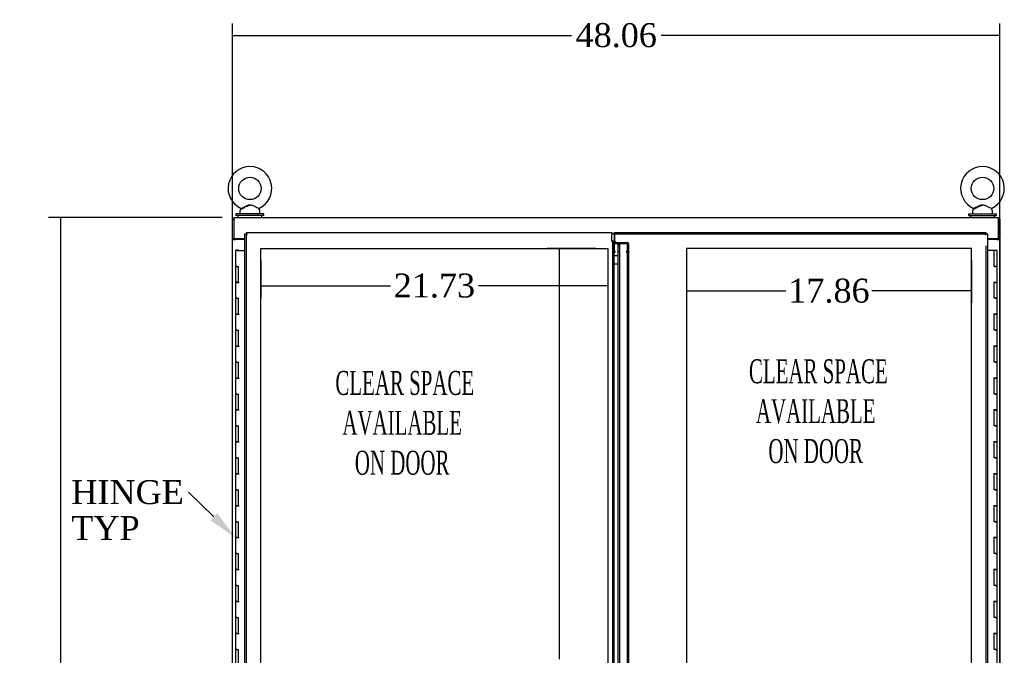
# Model space of a CAD drawing. Header units: inches. Extents: x 25 to 383, y 21 to 262.
# Tile 7 of 19: x 85 to 147, y 155 to 195. Entities that reach past the tile are written whole.
import ezdxf
from ezdxf import colors
from ezdxf.entities.mleader import LeaderData, LeaderLine
from ezdxf.lldxf.tags import DXFTag
from ezdxf.math import Vec2, Vec3

# ---------------------------------------------------------------- set-up
doc = ezdxf.new("R2010")
doc.units = ezdxf.units.IN
doc.header["$MEASUREMENT"] = 0
for name, color, linetype in [('COM42187', 7, 'Continuous'), ('COM50799-2', 7, 'Continuous'), ('COM54578-56', 7, 'Continuous'), ('COM56694-2', 7, 'Continuous'), ('COM71155-12', 7, 'Continuous'), ('COM71162-11', 7, 'Continuous'), ('Default', 7, 'Continuous'), ('DV8_Default', 7, 'Continuous'), ('GSK11033', 7, 'Continuous'), ('SCS00680', 7, 'Continuous'), ('WAF25362', 7, 'Continuous'), ('WAM254785', 7, 'Continuous')]:
    doc.layers.add(name, color=color, linetype=linetype)
doc.styles.add('SEACAD_Times_New_Roman', font='times.ttf')
tags = doc.linetypes.add('HIDDEN2', pattern=[0.1875, 0.125, -0.0625]).pattern_tags.tags
tags[6:7] = [DXFTag(74, 4), DXFTag(75, 0), DXFTag(340, '0'), DXFTag(46, 0.0), DXFTag(50, 0.0), DXFTag(44, 0.0), DXFTag(45, 0.0)]
tags[4:5] = [DXFTag(74, 4), DXFTag(75, 0), DXFTag(340, '0'), DXFTag(46, 0.0), DXFTag(50, 0.0), DXFTag(44, 0.0), DXFTag(45, 0.0)]
doc.dimstyles.new('HAMMOND_(STH_-_300x200)', dxfattribs={"dimtxt": 1.5, "dimasz": 1.875, "dimexe": 0.75, "dimexo": 0.75, "dimgap": 0.375, "dimtad": 0, "dimtih": 1, "dimtoh": 1, "dimzin": 0, "dimdsep": 46, "dimtxsty": 'SEACAD_Times_New_Roman', "dimblk1": '_SE_FILLED', "dimblk2": '_SE_FILLED', "dimsah": 1, "dimcen": 0.75, "dimadec": 0, "dimazin": 0, "dimtfac": 0.8, "dimtofl": 0, "dimtmove": 0, "dimatfit": 3, "dimfxl": 0, "dimtolj": 1, "dimtzin": 0, "dimarcsym": 0})

# ---------------------------------------------------------------- blocks, each defined once
blk = doc.blocks.new('SE7')
at = {"layer": 'COM42187', "color": 7, "linetype": 'Continuous'}
for p, q in [((74.753, 158.215), (74.753, 158.185)), ((122.376, 158.215), (122.376, 158.185))]:
    blk.add_line(p, q, dxfattribs=at)
at = {"layer": 'COM50799-2', "color": 7, "linetype": 'Continuous'}
for p, q in [((75.315, 100.468), (75.315, 158.528)), ((75.315, 158.528), (75.371, 158.528)), ((75.409, 158.528), (75.371, 158.528)), ((75.41, 158.623), (98.297, 158.623)), ((75.41, 158.623), (75.41, 158.567)), ((75.41, 158.528), (75.41, 158.567)), ((75.457, 158.48), (75.41, 158.528)), ((75.457, 158.48), (75.458, 158.48)), ((75.457, 158.48), (75.457, 158.48)), ((75.458, 158.48), (75.457, 158.48)), ((75.458, 158.48), (75.458, 158.48)), ((98.297, 158.623), (98.297, 158.48)), ((98.297, 158.106), (98.297, 158.48)), ((98.44, 101.218), (98.44, 157.778))]:
    blk.add_line(p, q, dxfattribs=at)
at = {"layer": 'COM50799-2', "color": 7, "linetype": 'HIDDEN2'}
for p, q in [((75.41, 101.218), (75.41, 158.528)), ((98.345, 157.981), (98.345, 157.991)), ((98.345, 101.015), (98.345, 157.981)), ((98.44, 157.778), (98.44, 157.981)), ((98.46, 157.997), (98.46, 157.93)), ((98.46, 157.997), (99.221, 157.997)), ((98.46, 157.93), (99.221, 157.93)), ((98.46, 157.408), (98.46, 157.93)), ((99.255, 157.92), (99.322, 157.968)), ((99.269, 157.436), (99.269, 157.856)), ((99.269, 157.856), (99.364, 157.856)), ((99.364, 157.436), (99.364, 157.856)), ((98.44, 157.422), (98.345, 157.422)), ((98.44, 157.374), (98.345, 157.374)), ((98.44, 157.374), (98.488, 157.374)), ((98.488, 157.476), (98.46, 157.476)), ((98.488, 157.408), (98.46, 157.408)), ((98.488, 157.476), (98.488, 157.408)), ((98.488, 157.408), (98.488, 157.374)), ((99.221, 157.408), (99.221, 157.476)), ((99.221, 157.374), (99.221, 157.408)), ((99.255, 157.374), (99.221, 157.374)), ((99.255, 157.398), (99.322, 157.446)), ((99.255, 157.374), (99.322, 157.374)), ((99.364, 157.436), (99.269, 157.436)), ((99.269, 157.268), (99.269, 157.436)), ((99.269, 157.391), (99.364, 157.391)), ((99.269, 157.351), (99.364, 157.351)), ((99.269, 157.228), (99.269, 157.268)), ((99.364, 157.268), (99.269, 157.268)), ((99.364, 157.268), (99.364, 157.436)), ((99.364, 157.228), (99.364, 157.268)), ((99.364, 157.228), (99.269, 157.228)), ((99.269, 101.768), (99.269, 157.228)), ((99.364, 101.768), (99.364, 157.228))]:
    blk.add_line(p, q, dxfattribs=at)
at = {"layer": 'COM50799-2', "color": 7, "linetype": 'Continuous'}
for centre, start, end in [((75.939, 159.458), 238.56128, 243.76327), ((74.48, 157.998), 26.23673, 31.43872)]:
    blk.add_arc(centre, 1.09, start, end, dxfattribs=at)
at = {"layer": 'COM50799-2', "color": 7, "linetype": 'HIDDEN2'}
for centre, radius, start, end in [((98.297, 157.981), 0.048, 340.9432, 0), ((98.297, 157.981), 0.143, 0, 7.9484), ((99.111, 157.855), 0.158, 0.1591, 24.37493), ((99.187, 157.854), 0.177, 0.66676, 40.28782)]:
    blk.add_arc(centre, radius, start, end, dxfattribs=at)
for centre, major_axis in [((99.221, 157.896), (0.143, 0)), ((99.221, 157.896), (0.048, 0)), ((99.221, 157.374), (0.143, 0)), ((99.221, 157.374), (0.048, 0))]:
    blk.add_ellipse(centre, major_axis=major_axis, ratio=0.707107, start_param=0.785398, end_param=1.570796, dxfattribs=at)
for points, knots in [([(98.342, 157.966), (98.343, 157.972), (98.344, 157.978), (98.345, 157.989), (98.345, 157.995), (98.344, 158.007), (98.343, 158.013), (98.34, 158.024), (98.338, 158.03), (98.331, 158.048), (98.326, 158.059), (98.315, 158.077), (98.312, 158.083), (98.304, 158.094), (98.3, 158.1), (98.297, 158.106)], [0, 0, 0, 0, 0.125, 0.125, 0.25, 0.25, 0.375, 0.375, 0.5, 0.5, 0.75, 0.75, 0.875, 0.875, 1, 1, 1, 1]), ([(98.438, 158.001), (98.431, 158.002), (98.424, 158.003), (98.41, 158.007), (98.404, 158.01), (98.342, 157.966)], [0, 0, 0, 0, 0.5, 0.5, 1, 1, 1, 1]), ([(99.322, 157.446), (99.335, 157.439), (99.346, 157.431), (99.36, 157.412), (99.364, 157.402), (99.364, 157.391)], [0, 0, 0, 0, 0.5, 0.5, 1, 1, 1, 1]), ([(99.364, 157.351), (99.364, 157.355), (99.36, 157.359), (99.346, 157.367), (99.335, 157.37), (99.322, 157.374)], [0, 0, 0, 0, 0.5, 0.5, 1, 1, 1, 1])]:
    blk.add_open_spline(points, degree=3, knots=knots, dxfattribs=at)
at = {"layer": 'COM50799-2', "color": 7, "linetype": 'Continuous'}
blk.add_open_spline([(98.438, 158.001), (98.436, 158.01), (98.43, 158.019), (98.414, 158.036), (98.403, 158.045), (98.378, 158.062), (98.363, 158.071), (98.331, 158.088), (98.314, 158.097), (98.297, 158.106)], degree=3, knots=[0, 0, 0, 0, 0.25, 0.25, 0.5, 0.5, 0.75, 0.75, 1, 1, 1, 1], dxfattribs=at)
at = {"layer": 'COM54578-56', "color": 7, "linetype": 'Continuous'}
for p, q in [((74.83, 157.498), (74.713, 157.498)), ((74.713, 157.498), (74.713, 156.498)), ((74.767, 157.507), (74.767, 157.533)), ((74.767, 157.533), (74.817, 157.533)), ((74.817, 157.507), (74.767, 157.507)), ((74.78, 157.507), (74.78, 157.498)), ((74.817, 157.533), (74.842, 157.533)), ((74.817, 157.507), (74.842, 157.507)), ((74.83, 157.498), (75.315, 157.498)), ((74.842, 157.533), (74.892, 157.533)), ((74.892, 157.507), (74.842, 157.507)), ((74.88, 157.498), (74.88, 157.507)), ((74.892, 157.533), (74.892, 157.507)), ((122.233, 157.498), (121.815, 157.498)), ((122.233, 156.498), (122.233, 157.498)), ((122.417, 157.498), (122.233, 157.498)), ((122.417, 156.498), (122.417, 157.498)), ((74.83, 156.498), (74.713, 156.498)), ((74.713, 156.498), (74.83, 156.498)), ((74.713, 156.498), (74.713, 155.498)), ((74.83, 156.498), (74.897, 156.498)), ((74.897, 156.498), (74.897, 155.499)), ((122.233, 156.498), (122.3, 156.498)), ((122.417, 156.498), (122.233, 156.498)), ((122.25, 156.498), (122.25, 156.498)), ((122.417, 156.498), (122.3, 156.498)), ((122.35, 156.498), (122.35, 156.498)), ((122.417, 155.497), (122.417, 156.498)), ((74.83, 155.499), (74.713, 155.499)), ((74.713, 155.499), (74.713, 154.498)), ((74.713, 155.498), (74.947, 155.498)), ((74.83, 155.499), (74.897, 155.499)), ((122.417, 155.498), (122.183, 155.498)), ((122.3, 155.497), (122.233, 155.497)), ((122.233, 154.498), (122.233, 155.497)), ((122.3, 155.497), (122.417, 155.497)), ((122.417, 154.498), (122.417, 155.498)), ((74.83, 154.498), (74.713, 154.498)), ((74.713, 154.498), (74.83, 154.498)), ((74.713, 154.498), (74.713, 153.498)), ((74.83, 154.498), (74.897, 154.498)), ((74.897, 154.498), (74.897, 153.499)), ((122.3, 154.498), (122.233, 154.498)), ((122.3, 154.498), (122.417, 154.498)), ((122.417, 154.498), (122.3, 154.498)), ((122.417, 153.497), (122.417, 154.498)), ((74.83, 153.499), (74.713, 153.499)), ((74.713, 153.499), (74.713, 152.498)), ((74.713, 153.498), (74.947, 153.498)), ((74.83, 153.499), (74.897, 153.499)), ((122.417, 153.498), (122.183, 153.498)), ((122.3, 153.497), (122.233, 153.497)), ((122.233, 152.498), (122.233, 153.497)), ((122.3, 153.497), (122.417, 153.497)), ((122.417, 152.498), (122.417, 153.498)), ((74.83, 152.498), (74.713, 152.498)), ((74.713, 152.498), (74.83, 152.498)), ((74.713, 152.498), (74.713, 151.498)), ((74.83, 152.498), (74.897, 152.498)), ((74.897, 152.498), (74.897, 151.499)), ((122.3, 152.498), (122.233, 152.498)), ((122.3, 152.498), (122.417, 152.498)), ((122.417, 152.498), (122.3, 152.498)), ((122.417, 151.497), (122.417, 152.498)), ((74.83, 151.499), (74.713, 151.499)), ((74.713, 151.499), (74.713, 150.498)), ((74.713, 151.498), (74.947, 151.498)), ((74.83, 151.499), (74.897, 151.499)), ((122.417, 151.498), (122.183, 151.498)), ((122.3, 151.497), (122.233, 151.497)), ((122.233, 150.498), (122.233, 151.497)), ((122.3, 151.497), (122.417, 151.497)), ((122.417, 150.498), (122.417, 151.498)), ((74.83, 150.498), (74.713, 150.498)), ((74.713, 150.498), (74.83, 150.498)), ((74.713, 150.498), (74.713, 149.498)), ((74.83, 150.498), (74.897, 150.498)), ((74.897, 150.498), (74.897, 149.499)), ((122.3, 150.498), (122.233, 150.498)), ((122.3, 150.498), (122.417, 150.498)), ((122.417, 150.498), (122.3, 150.498)), ((122.417, 149.497), (122.417, 150.498)), ((74.83, 149.499), (74.713, 149.499)), ((74.713, 149.499), (74.713, 148.498)), ((74.713, 149.498), (74.947, 149.498)), ((74.83, 149.499), (74.897, 149.499)), ((122.417, 149.498), (122.183, 149.498)), ((122.3, 149.497), (122.233, 149.497)), ((122.233, 148.498), (122.233, 149.497)), ((122.3, 149.497), (122.417, 149.497)), ((122.417, 148.498), (122.417, 149.498)), ((74.83, 148.498), (74.713, 148.498)), ((74.713, 148.498), (74.83, 148.498)), ((74.713, 148.498), (74.713, 147.498)), ((74.83, 148.498), (74.897, 148.498)), ((74.897, 148.498), (74.897, 147.499)), ((122.3, 148.498), (122.233, 148.498)), ((122.3, 148.498), (122.417, 148.498)), ((122.417, 148.498), (122.3, 148.498)), ((122.417, 147.497), (122.417, 148.498)), ((74.83, 147.499), (74.713, 147.499)), ((74.713, 147.499), (74.713, 146.498)), ((74.713, 147.498), (74.947, 147.498)), ((74.83, 147.499), (74.897, 147.499)), ((122.417, 147.498), (122.183, 147.498)), ((122.3, 147.497), (122.233, 147.497)), ((122.233, 146.498), (122.233, 147.497)), ((122.3, 147.497), (122.417, 147.497)), ((122.417, 146.498), (122.417, 147.498)), ((74.83, 146.498), (74.713, 146.498)), ((74.713, 146.498), (74.83, 146.498)), ((74.713, 146.498), (74.713, 145.498)), ((74.83, 146.498), (74.897, 146.498)), ((74.897, 146.498), (74.897, 145.499)), ((122.3, 146.498), (122.233, 146.498)), ((122.3, 146.498), (122.417, 146.498)), ((122.417, 146.498), (122.3, 146.498)), ((122.417, 145.497), (122.417, 146.498)), ((74.83, 145.499), (74.713, 145.499)), ((74.713, 145.499), (74.713, 144.498)), ((74.713, 145.498), (74.947, 145.498)), ((74.83, 145.499), (74.897, 145.499)), ((122.417, 145.498), (122.183, 145.498)), ((122.3, 145.497), (122.233, 145.497)), ((122.233, 144.498), (122.233, 145.497)), ((122.3, 145.497), (122.417, 145.497)), ((122.417, 144.498), (122.417, 145.498)), ((74.83, 144.498), (74.713, 144.498)), ((74.713, 144.498), (74.83, 144.498)), ((74.713, 144.498), (74.713, 143.498)), ((74.83, 144.498), (74.897, 144.498)), ((74.897, 144.498), (74.897, 143.499)), ((122.3, 144.498), (122.233, 144.498)), ((122.3, 144.498), (122.417, 144.498)), ((122.417, 144.498), (122.3, 144.498)), ((122.417, 143.497), (122.417, 144.498)), ((74.83, 143.499), (74.713, 143.499)), ((74.713, 143.499), (74.713, 142.498)), ((74.713, 143.498), (74.947, 143.498)), ((74.83, 143.499), (74.897, 143.499)), ((122.417, 143.498), (122.183, 143.498)), ((122.3, 143.497), (122.233, 143.497)), ((122.233, 142.498), (122.233, 143.497)), ((122.3, 143.497), (122.417, 143.497)), ((122.417, 142.498), (122.417, 143.498)), ((74.83, 142.498), (74.713, 142.498)), ((74.713, 142.498), (74.83, 142.498)), ((74.713, 142.498), (74.713, 141.498)), ((74.83, 142.498), (74.897, 142.498)), ((74.897, 142.498), (74.897, 141.499)), ((122.3, 142.498), (122.233, 142.498)), ((122.3, 142.498), (122.417, 142.498)), ((122.417, 142.498), (122.3, 142.498)), ((122.417, 141.497), (122.417, 142.498)), ((74.83, 141.499), (74.713, 141.499)), ((74.713, 141.499), (74.713, 140.498)), ((74.713, 141.498), (74.947, 141.498)), ((74.83, 141.499), (74.897, 141.499)), ((122.417, 141.498), (122.183, 141.498)), ((122.3, 141.497), (122.233, 141.497)), ((122.233, 140.498), (122.233, 141.497)), ((122.3, 141.497), (122.417, 141.497)), ((122.417, 140.498), (122.417, 141.498)), ((74.83, 140.498), (74.713, 140.498)), ((74.713, 140.498), (74.83, 140.498)), ((74.713, 140.498), (74.713, 139.498)), ((74.83, 140.498), (74.897, 140.498)), ((74.897, 140.498), (74.897, 139.499)), ((122.3, 140.498), (122.233, 140.498)), ((122.3, 140.498), (122.417, 140.498)), ((122.417, 140.498), (122.3, 140.498)), ((122.417, 139.497), (122.417, 140.498)), ((74.83, 139.499), (74.713, 139.499)), ((74.713, 139.499), (74.713, 138.498)), ((74.713, 139.498), (74.947, 139.498)), ((74.83, 139.499), (74.897, 139.499)), ((122.417, 139.498), (122.183, 139.498)), ((122.3, 139.497), (122.233, 139.497)), ((122.233, 138.498), (122.233, 139.497)), ((122.3, 139.497), (122.417, 139.497)), ((122.417, 138.498), (122.417, 139.498)), ((74.83, 138.498), (74.713, 138.498)), ((74.713, 138.498), (74.83, 138.498)), ((74.713, 138.498), (74.713, 137.498)), ((74.83, 138.498), (74.897, 138.498)), ((74.897, 138.498), (74.897, 137.499)), ((122.3, 138.498), (122.233, 138.498)), ((122.3, 138.498), (122.417, 138.498)), ((122.417, 138.498), (122.3, 138.498)), ((122.417, 137.497), (122.417, 138.498)), ((74.83, 137.499), (74.713, 137.499)), ((74.713, 137.499), (74.713, 136.498)), ((74.713, 137.498), (74.947, 137.498)), ((74.83, 137.499), (74.897, 137.499)), ((122.417, 137.498), (122.183, 137.498)), ((122.3, 137.497), (122.233, 137.497)), ((122.233, 136.498), (122.233, 137.497)), ((122.3, 137.497), (122.417, 137.497)), ((122.417, 136.498), (122.417, 137.498)), ((74.83, 136.498), (74.713, 136.498)), ((74.713, 136.498), (74.83, 136.498)), ((74.713, 136.498), (74.713, 135.498)), ((74.83, 136.498), (74.897, 136.498)), ((74.897, 136.498), (74.897, 135.499)), ((122.3, 136.498), (122.233, 136.498)), ((122.3, 136.498), (122.417, 136.498)), ((122.417, 136.498), (122.3, 136.498)), ((122.417, 135.497), (122.417, 136.498)), ((74.83, 135.499), (74.713, 135.499)), ((74.713, 135.499), (74.713, 134.498)), ((74.713, 135.498), (74.947, 135.498)), ((74.83, 135.499), (74.897, 135.499)), ((122.417, 135.498), (122.183, 135.498)), ((122.3, 135.497), (122.233, 135.497)), ((122.233, 134.498), (122.233, 135.497)), ((122.3, 135.497), (122.417, 135.497)), ((122.417, 134.498), (122.417, 135.498)), ((74.83, 134.498), (74.713, 134.498)), ((74.713, 134.498), (74.83, 134.498)), ((74.713, 134.498), (74.713, 133.498)), ((74.83, 134.498), (74.897, 134.498)), ((74.897, 134.498), (74.897, 133.499)), ((122.3, 134.498), (122.233, 134.498)), ((122.3, 134.498), (122.417, 134.498)), ((122.417, 134.498), (122.3, 134.498)), ((122.417, 133.497), (122.417, 134.498)), ((74.83, 133.499), (74.713, 133.499)), ((74.713, 133.499), (74.713, 132.498)), ((74.713, 133.498), (74.947, 133.498)), ((74.83, 133.499), (74.897, 133.499)), ((122.417, 133.498), (122.183, 133.498)), ((122.3, 133.497), (122.233, 133.497)), ((122.233, 132.498), (122.233, 133.497)), ((122.3, 133.497), (122.417, 133.497)), ((122.417, 132.498), (122.417, 133.498)), ((74.83, 132.498), (74.713, 132.498)), ((74.713, 132.498), (74.83, 132.498)), ((74.713, 132.498), (74.713, 131.498)), ((74.83, 132.498), (74.897, 132.498)), ((74.897, 132.498), (74.897, 131.499)), ((122.3, 132.498), (122.233, 132.498)), ((122.3, 132.498), (122.417, 132.498)), ((122.417, 132.498), (122.3, 132.498)), ((122.417, 131.497), (122.417, 132.498))]:
    blk.add_line(p, q, dxfattribs=at)
at = {"layer": 'COM56694-2', "color": 7, "linetype": 'Continuous'}
for p, q in [((98.458, 158.48), (98.458, 158.623)), ((98.458, 158.623), (121.72, 158.623)), ((98.458, 158.48), (98.458, 158.1)), ((121.672, 158.48), (121.72, 158.528)), ((121.672, 158.48), (121.672, 158.48)), ((121.672, 158.48), (121.672, 158.48)), ((121.672, 158.48), (121.672, 158.48)), ((121.672, 158.48), (121.672, 158.48)), ((121.72, 158.623), (121.72, 158.567)), ((121.72, 158.528), (121.72, 158.567)), ((121.72, 158.528), (121.759, 158.528)), ((121.815, 158.528), (121.759, 158.528)), ((121.815, 158.528), (121.815, 100.468)), ((98.458, 158.1), (98.583, 157.975)), ((98.583, 157.975), (98.833, 157.975)), ((98.69, 101.218), (98.69, 157.778))]:
    blk.add_line(p, q, dxfattribs=at)
at = {"layer": 'COM56694-2', "color": 7, "linetype": 'HIDDEN2'}
for p, q in [((98.458, 158.528), (121.72, 158.528)), ((98.69, 157.778), (98.69, 157.86)), ((98.69, 157.86), (98.785, 157.86)), ((98.785, 101.136), (98.785, 157.86)), ((98.785, 157.403), (98.69, 157.403)), ((121.72, 157.778), (121.72, 100.468))]:
    blk.add_line(p, q, dxfattribs=at)
at = {"layer": 'COM56694-2', "color": 7, "linetype": 'Continuous'}
for centre, start, end in [((122.65, 157.998), 148.56128, 153.76327), ((121.191, 159.458), 296.23673, 301.43872)]:
    blk.add_arc(centre, 1.09, start, end, dxfattribs=at)
blk.add_open_spline([(98.69, 157.86), (98.69, 157.87), (98.694, 157.879), (98.708, 157.898), (98.719, 157.908), (98.745, 157.927), (98.761, 157.937), (98.796, 157.956), (98.814, 157.965), (98.833, 157.975)], degree=3, knots=[0, 0, 0, 0, 0.25, 0.25, 0.5, 0.5, 0.75, 0.75, 1, 1, 1, 1], dxfattribs=at)
at = {"layer": 'COM56694-2', "color": 7, "linetype": 'HIDDEN2'}
blk.add_open_spline([(98.785, 157.86), (98.785, 157.87), (98.786, 157.879), (98.791, 157.898), (98.795, 157.908), (98.804, 157.927), (98.809, 157.937), (98.821, 157.956), (98.827, 157.965), (98.833, 157.975)], degree=3, knots=[0, 0, 0, 0, 0.25, 0.25, 0.5, 0.5, 0.75, 0.75, 1, 1, 1, 1], dxfattribs=at)
at = {"layer": 'COM71155-12', "color": 7, "linetype": 'Continuous'}
for p, q in [((74.533, 159.465), (74.628, 159.465)), ((74.533, 158.215), (74.533, 159.465)), ((122.596, 159.465), (122.501, 159.465)), ((122.596, 159.465), (122.596, 158.215)), ((74.533, 158.185), (74.533, 158.215)), ((74.628, 158.215), (74.533, 158.215)), ((74.533, 100.81), (74.533, 158.185)), ((74.533, 158.185), (74.723, 158.185)), ((74.628, 158.185), (74.628, 158.215)), ((75.315, 158.185), (74.723, 158.185)), ((122.406, 158.185), (121.815, 158.185)), ((122.406, 158.185), (122.596, 158.185)), ((122.501, 158.215), (122.596, 158.215)), ((122.501, 158.185), (122.501, 158.215)), ((122.596, 158.185), (122.596, 158.215)), ((122.596, 158.185), (122.596, 100.81))]:
    blk.add_line(p, q, dxfattribs=at)
at = {"layer": 'COM71162-11', "color": 7, "linetype": 'Continuous'}
for p, q in [((74.628, 159.56), (122.501, 159.56)), ((74.628, 159.56), (74.628, 159.37)), ((74.628, 159.37), (74.628, 158.215)), ((122.501, 159.37), (122.501, 159.56)), ((122.501, 158.215), (122.501, 159.37)), ((75.315, 158.215), (74.628, 158.215)), ((122.501, 158.215), (121.815, 158.215))]:
    blk.add_line(p, q, dxfattribs=at)
at = {"layer": 'DV8_Default', "color": 7, "linetype": 'HIDDEN2'}
for p, q in [((76.315, 157.623), (98.047, 157.623)), ((76.315, 101.373), (76.315, 157.623)), ((98.047, 157.623), (98.047, 101.373)), ((102.958, 157.623), (102.958, 130.998)), ((120.815, 157.623), (102.958, 157.623)), ((120.815, 101.373), (120.815, 157.623))]:
    blk.add_line(p, q, dxfattribs=at)
at = {"layer": 'GSK11033', "color": 7, "linetype": 'Continuous'}
for p, q in [((75.41, 158.528), (75.41, 158.528)), ((75.41, 158.528), (75.41, 158.528)), ((98.441, 158.528), (98.297, 158.528)), ((98.441, 158.528), (98.441, 157.778)), ((98.458, 158.519), (98.441, 158.519)), ((121.72, 158.528), (121.72, 158.528)), ((121.72, 158.528), (121.72, 158.528)), ((98.689, 157.975), (98.689, 157.778)), ((98.44, 157.172), (98.69, 157.172)), ((98.44, 156.664), (98.69, 156.664))]:
    blk.add_line(p, q, dxfattribs=at)
at = {"layer": 'SCS00680', "color": 7, "linetype": 'Continuous'}
for p, q in [((75.003, 159.974), (75.003, 159.854)), ((75.082, 160.091), (75.017, 160.012)), ((76.24, 160.012), (76.173, 160.092)), ((76.253, 159.854), (76.253, 159.974)), ((120.876, 159.974), (120.876, 159.854)), ((120.955, 160.091), (120.89, 160.012)), ((122.113, 160.012), (122.046, 160.092)), ((122.126, 159.854), (122.126, 159.974))]:
    blk.add_line(p, q, dxfattribs=at)
for centre in [(75.628, 161.384), (121.501, 161.384)]:
    blk.add_circle(centre, 0.704, dxfattribs=at)
for centre, radius, start, end in [((75.628, 161.384), 1.367, 294.01573, 245.99916), ((121.501, 161.384), 1.367, 294.01573, 245.99916), ((75.063, 159.974), 0.06, 140.32138, 180), ((75.063, 159.854), 0.06, 180, 270), ((75.058, 160.108), 0.03, 297.89156, 61.95204), ((76.193, 159.854), 0.06, 270, 0), ((76.193, 159.974), 0.06, 0, 39.67862), ((120.936, 159.974), 0.06, 140.32138, 180), ((120.936, 159.854), 0.06, 180, 270), ((120.931, 160.108), 0.03, 297.89156, 61.95204), ((122.066, 159.854), 0.06, 270, 0), ((122.066, 159.974), 0.06, 0, 39.67862)]:
    blk.add_arc(centre, radius, start, end, dxfattribs=at)
for points, knots in [([(75.072, 160.082), (75.073, 160.082), (75.075, 160.084), (75.103, 160.098), (75.16, 160.129), (75.24, 160.172), (75.339, 160.226), (75.445, 160.28), (75.549, 160.326), (75.61, 160.327), (75.639, 160.328)], [0, 0, 0, 0, 0.064442, 0.187083, 0.313574, 0.448573, 0.596187, 0.758731, 0.902004, 1, 1, 1, 1]), ([(75.138, 160.169), (75.177, 160.188), (75.227, 160.213), (75.334, 160.266), (75.392, 160.294), (75.48, 160.33), (75.51, 160.341), (75.572, 160.356), (75.605, 160.36), (75.701, 160.358), (75.763, 160.336), (75.881, 160.286), (75.938, 160.258), (76.045, 160.206), (76.094, 160.181), (76.165, 160.146), (76.186, 160.136), (76.186, 160.136)], [0, 0, 0, 0, 0.0625, 0.0625, 0.125, 0.125, 0.15625, 0.15625, 0.1875, 0.1875, 0.25, 0.25, 0.3125, 0.3125, 0.375, 0.375, 0.4342628, 0.4342628, 0.4342628, 0.4342628]), ([(120.945, 160.082), (120.946, 160.082), (120.948, 160.084), (120.976, 160.098), (121.033, 160.129), (121.113, 160.172), (121.212, 160.226), (121.318, 160.28), (121.422, 160.326), (121.483, 160.327), (121.512, 160.328)], [0, 0, 0, 0, 0.064442, 0.187083, 0.313574, 0.448573, 0.596187, 0.758731, 0.902004, 1, 1, 1, 1]), ([(121.011, 160.169), (121.05, 160.188), (121.1, 160.213), (121.207, 160.266), (121.265, 160.294), (121.353, 160.33), (121.383, 160.341), (121.445, 160.356), (121.478, 160.36), (121.574, 160.358), (121.636, 160.336), (121.754, 160.286), (121.811, 160.258), (121.918, 160.206), (121.967, 160.181), (122.038, 160.146), (122.059, 160.136), (122.059, 160.136)], [0, 0, 0, 0, 0.0625, 0.0625, 0.125, 0.125, 0.15625, 0.15625, 0.1875, 0.1875, 0.25, 0.25, 0.3125, 0.3125, 0.375, 0.375, 0.4342628, 0.4342628, 0.4342628, 0.4342628]), ([(75.07, 160.136), (75.07, 160.136), (75.07, 160.136), (75.071, 160.136), (75.071, 160.136), (75.072, 160.136)], [0.934098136, 0.934098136, 0.934098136, 0.934098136, 0.9375, 0.9375, 0.943646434, 0.943646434, 0.943646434, 0.943646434]), ([(120.943, 160.136), (120.943, 160.136), (120.943, 160.136), (120.944, 160.136), (120.944, 160.136), (120.945, 160.136)], [0.934098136, 0.934098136, 0.934098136, 0.934098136, 0.9375, 0.9375, 0.943646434, 0.943646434, 0.943646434, 0.943646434])]:
    blk.add_open_spline(points, degree=3, knots=knots, dxfattribs=at)
at = {"layer": 'WAF25362', "color": 7, "linetype": 'Continuous'}
for p, q in [((76.503, 159.794), (74.753, 159.794)), ((74.753, 159.794), (74.753, 159.685)), ((76.503, 159.685), (76.503, 159.794)), ((120.626, 159.794), (122.376, 159.794)), ((120.626, 159.794), (120.626, 159.685)), ((122.376, 159.685), (122.376, 159.794)), ((76.503, 159.685), (74.753, 159.685)), ((120.626, 159.685), (122.376, 159.685))]:
    blk.add_line(p, q, dxfattribs=at)
at = {"layer": 'WAM254785', "color": 7, "linetype": 'Continuous'}
for p, q in [((74.878, 159.685), (74.878, 159.56)), ((76.378, 159.56), (76.378, 159.685)), ((120.751, 159.685), (120.751, 159.56)), ((122.251, 159.56), (122.251, 159.685))]:
    blk.add_line(p, q, dxfattribs=at)
blk = doc.blocks.new('_SE_FILLED')
at = {"color": 0}
blk.add_line((0, 0), (-1, 0), dxfattribs=at)
blk.add_solid([(0, 0), (-1, -0.1665), (-1, 0.1665), (0, 0)], dxfattribs=at)
blk = doc.blocks.new('*D63')
at = {"layer": 'Default', "color": 0, "linetype": 'Continuous', "lineweight": -2}
for p, q in [((97.872, 182.498), (87.008, 182.498)), ((87.758, 180.623), (87.758, 153.575)), ((87.758, 124.248), (87.758, 151.295)), ((97.872, 122.373), (87.008, 122.373))]:
    blk.add_line(p, q, dxfattribs=at)
at = {"layer": 'Defpoints', "color": 0, "linetype": 'Continuous'}
for p in [(98.622, 182.498), (87.758, 122.373), (98.622, 122.373)]:
    blk.add_point(p, dxfattribs=at)
at = {"layer": 'Default', "color": 0, "linetype": 'Continuous', "lineweight": -2, "xscale": 1.875, "yscale": 1.875, "zscale": 1.875}
for p, rotation in [((87.758, 182.498), 90), ((87.758, 122.373), 270)]:
    blk.add_blockref('_SE_FILLED', p, dxfattribs=dict(at, rotation=rotation))
at = {"layer": 'Default', "color": 0, "linetype": 'Continuous', "insert": (87.758, 152.435), "char_height": 1.5, "attachment_point": 5, "style": 'SEACAD_Times_New_Roman'}
blk.add_mtext('\\A1;\\A1;60.13', dxfattribs=at)
blk = doc.blocks.new('*D74')
at = {"layer": 'Default', "color": 0, "linetype": 'Continuous', "lineweight": -2}
for p, q in [((100.308, 179.81), (100.308, 177.471)), ((122.04, 179.81), (122.04, 177.471)), ((102.183, 178.221), (108.423, 178.221)), ((120.165, 178.221), (113.925, 178.221))]:
    blk.add_line(p, q, dxfattribs=at)
at = {"layer": 'Defpoints', "color": 0, "linetype": 'Continuous'}
for p in [(100.308, 180.56), (122.04, 180.56), (100.308, 178.221)]:
    blk.add_point(p, dxfattribs=at)
at = {"layer": 'Default', "color": 0, "linetype": 'Continuous', "lineweight": -2, "xscale": 1.875, "yscale": 1.875, "zscale": 1.875, "rotation": 180}
blk.add_blockref('_SE_FILLED', (100.308, 178.221), dxfattribs=at)
at = {"layer": 'Default', "color": 0, "linetype": 'Continuous', "lineweight": -2, "xscale": 1.875, "yscale": 1.875, "zscale": 1.875}
blk.add_blockref('_SE_FILLED', (122.04, 178.221), dxfattribs=at)
at = {"layer": 'Default', "color": 0, "linetype": 'Continuous', "insert": (111.174, 178.221), "char_height": 1.5, "attachment_point": 5, "style": 'SEACAD_Times_New_Roman'}
blk.add_mtext('\\A1;\\A1;21.73', dxfattribs=at)
blk = doc.blocks.new('*D75')
at = {"layer": 'Default', "color": 0, "linetype": 'Continuous', "lineweight": -2}
for p, q in [((121.29, 180.56), (118.235, 180.56)), ((118.985, 178.685), (118.985, 154.81)), ((118.985, 126.185), (118.985, 150.06)), ((121.29, 124.31), (118.235, 124.31))]:
    blk.add_line(p, q, dxfattribs=at)
at = {"layer": 'Defpoints', "color": 0, "linetype": 'Continuous'}
for p in [(122.04, 180.56), (118.985, 124.31), (122.04, 124.31)]:
    blk.add_point(p, dxfattribs=at)
at = {"layer": 'Default', "color": 0, "linetype": 'Continuous', "lineweight": -2, "xscale": 1.875, "yscale": 1.875, "zscale": 1.875}
for p, rotation in [((118.985, 180.56), 90), ((118.985, 124.31), 270)]:
    blk.add_blockref('_SE_FILLED', p, dxfattribs=dict(at, rotation=rotation))
at = {"layer": 'Default', "color": 0, "linetype": 'Continuous', "insert": (118.985, 152.435), "char_height": 1.5, "attachment_point": 5, "style": 'SEACAD_Times_New_Roman'}
blk.add_mtext('\\A1;\\A1;56.25\\PTYP', dxfattribs=at)
blk = doc.blocks.new('*D88')
at = {"layer": 'Default', "color": 0, "linetype": 'Continuous', "lineweight": -2}
for p, q in [((98.527, 124.468), (98.527, 194.662)), ((146.59, 123.843), (146.59, 194.662)), ((100.402, 193.912), (119.752, 193.912)), ((144.715, 193.912), (125.365, 193.912))]:
    blk.add_line(p, q, dxfattribs=at)
at = {"layer": 'Defpoints', "color": 0, "linetype": 'Continuous'}
for p in [(146.59, 193.912), (98.527, 123.718), (146.59, 123.093)]:
    blk.add_point(p, dxfattribs=at)
at = {"layer": 'Default', "color": 0, "linetype": 'Continuous', "lineweight": -2, "xscale": 1.875, "yscale": 1.875, "zscale": 1.875, "rotation": 180}
blk.add_blockref('_SE_FILLED', (98.527, 193.912), dxfattribs=at)
at = {"layer": 'Default', "color": 0, "linetype": 'Continuous', "lineweight": -2, "xscale": 1.875, "yscale": 1.875, "zscale": 1.875}
blk.add_blockref('_SE_FILLED', (146.59, 193.912), dxfattribs=at)
at = {"layer": 'Default', "color": 0, "linetype": 'Continuous', "insert": (122.559, 193.912), "char_height": 1.5, "attachment_point": 5, "style": 'SEACAD_Times_New_Roman'}
blk.add_mtext('\\A1;\\A1;48.06', dxfattribs=at)
blk = doc.blocks.new('*D90')
at = {"layer": 'Default', "color": 0, "linetype": 'Continuous', "lineweight": -2}
for p, q in [((126.952, 179.81), (126.952, 177.148)), ((144.809, 179.81), (144.809, 177.148)), ((128.827, 177.898), (133.186, 177.898)), ((142.934, 177.898), (138.575, 177.898))]:
    blk.add_line(p, q, dxfattribs=at)
at = {"layer": 'Defpoints', "color": 0, "linetype": 'Continuous'}
for p in [(126.952, 180.56), (144.809, 180.56), (144.809, 177.898)]:
    blk.add_point(p, dxfattribs=at)
at = {"layer": 'Default', "color": 0, "linetype": 'Continuous', "lineweight": -2, "xscale": 1.875, "yscale": 1.875, "zscale": 1.875, "rotation": 180}
blk.add_blockref('_SE_FILLED', (126.952, 177.898), dxfattribs=at)
at = {"layer": 'Default', "color": 0, "linetype": 'Continuous', "lineweight": -2, "xscale": 1.875, "yscale": 1.875, "zscale": 1.875}
blk.add_blockref('_SE_FILLED', (144.809, 177.898), dxfattribs=at)
at = {"layer": 'Default', "color": 0, "linetype": 'Continuous', "insert": (135.88, 177.898), "char_height": 1.5, "attachment_point": 5, "style": 'SEACAD_Times_New_Roman'}
blk.add_mtext('\\A1;\\A1;17.86', dxfattribs=at)

msp = doc.modelspace()

# ---------------------------------------------------------------- block references
at = {"layer": 'Default'}
msp.add_blockref('SE7', (23.994, 22.937), dxfattribs=at)

# ---------------------------------------------------------------- texts
at = {"layer": 'Default', "char_height": 1.5, "width": 14.8987, "attachment_point": 2}
for insert in [(135.051, 173.614), (109.154, 172.882)]:
    msp.add_mtext('{\\fTimes New Roman|b0||i0||c0|p34;\\C7;\\H1.5;\\W0.5776;^I}{\\fTimes New Roman|b0||i0||c0|p34;\\C7;\\H1.5;\\W0.5776;CLEAR SPACE\\P}{\\fTimes New Roman|b0||i0||c0|p34;\\C7;\\H1.5;\\W0.5776;AVAILABLE \\P}{\\fTimes New Roman|b0||i0||c0|p34;\\C7;\\H1.5;\\W0.5776;ON DOOR^I}', dxfattribs=dict(at, insert=insert))

# ---------------------------------------------------------------- dimensions: what is measured, and where the dimension line sits
at = {"layer": 'Default', "color": 7, "linetype": 'Continuous'}
for base, p1, p2, picture, middle in [((146.59, 193.912), (98.527, 123.718), (146.59, 123.093), '*D88', (122.559, 193.912)), ((100.308, 178.221), (122.04, 180.56), (100.308, 180.56), '*D74', (111.174, 178.221))]:
    dim = msp.add_linear_dim(base=base, p1=p1, p2=p2, text='\\A1;<>', dimstyle='HAMMOND_(STH_-_300x200)', dxfattribs=at)
    dim.commit()
    dim.dimension.update_dxf_attribs({"geometry": picture, "text_midpoint": middle, "dimtype": 160})
for base, p1, p2, angle, text, picture, middle in [((87.757702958, 122.372830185), (98.622127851, 182.497830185), (98.622127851, 122.372830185), 270, '\\A1;<>', '*D63', (87.757702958, 152.435331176)), ((118.985, 124.31), (122.04, 180.56), (122.04, 124.31), 270, '\\A1;<>\\PTYP', '*D75', (118.985, 152.435)), ((144.809, 177.898), (126.952, 180.56), (144.809, 180.56), 0, '\\A1;<>', '*D90', (135.88, 177.898))]:
    dim = msp.add_linear_dim(base=base, p1=p1, p2=p2, angle=angle, text=text, dimstyle='HAMMOND_(STH_-_300x200)', dxfattribs=at)
    dim.commit()
    dim.dimension.update_dxf_attribs({"geometry": picture, "text_midpoint": middle, "dimtype": 161})

# ---------------------------------------------------------------- leaders
ml = msp.add_multileader_mtext('Standard', dxfattribs=at)
ml.set_content('{\\pxsm0.9;\\fTimes New Roman|b0||i0||c0|p34;\\W1.;HINGE\\PTYP\\P}', color=7)
ml.set_leader_properties()
ml.build(insert=Vec2(0, 0))
ml.multileader.update_dxf_attribs({"dogleg_length": 0, "arrow_head_size": 1.875})
ctx = ml.context
ctx.base_point, ctx.char_height, ctx.arrow_head_size, ctx.landing_gap_size, ctx.plane_origin = Vec3(87.915, 165.288), 1.5, 1.875, 0.525, Vec3(23.994, 22.937)
notes = []
notes.append((ctx, [(0, (1, 1, 0), (95.765, 165.288), (-1, 0), 0, [(0, [(98.706, 162.436)], 0, [])])]))
ctx.mtext.insert = Vec3(88.434, 166.038)
for ctx, leaders in notes:
    for number, flags, end, landing, length, lines in leaders:
        leader = LeaderData()
        leader.index, (leader.has_last_leader_line, leader.has_dogleg_vector, leader.attachment_direction) = number, flags
        leader.last_leader_point, leader.dogleg_vector, leader.dogleg_length = Vec3(end), Vec3(landing), length
        for number, points, colour, breaks in lines:
            line = LeaderLine()
            line.index, line.vertices, line.color, line.breaks = number, Vec3.list(points), colors.encode_raw_color(colour), breaks
            leader.lines.append(line)
        ctx.leaders.append(leader)

doc.saveas('drawing.dxf')
